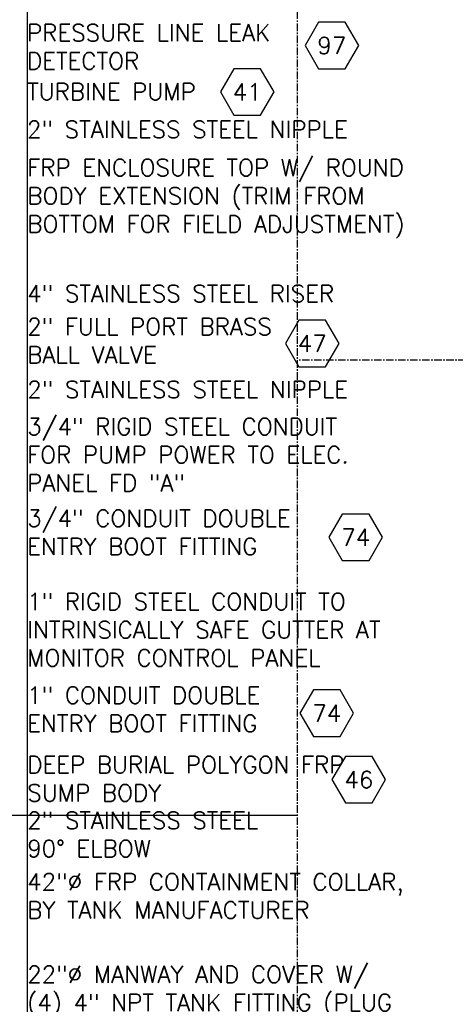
# Model space of a CAD drawing. Extents: x -750 to 90, y 3202 to 3394.
# Tile 15 of 72: x -637 to -608, y 3285 to 3351. Entities that reach past the tile are written whole.
import ezdxf
from ezdxf.enums import TextEntityAlignment as Align

# ---------------------------------------------------------------- set-up
doc = ezdxf.new("R2010")
doc.units = 0
doc.header["$MEASUREMENT"] = 0
doc.linetypes.add('CENTER1', pattern=[0.6625, 0.5, -0.075, 0.0125, -0.075])
doc.layers.get('0').update_dxf_attribs({"linetype": 'CONTINUOUS'})
doc.layers.add('FREEZE-LINES', color=8, linetype='CONTINUOUS', plot=False)
doc.layers.add('TEXT', color=3, linetype='CONTINUOUS')
doc.styles.add('SIMPLEX', font='simplex')

# ---------------------------------------------------------------- blocks, each defined once
blk = doc.blocks.new('HEX')
at = {"color": 3}
blk.add_lwpolyline([(-0.0577, 0.1), (-0.1155, 0), (-0.0577, -0.1), (0.0577, -0.1), (0.1155, 0), (0.0577, 0.1)], close=True, dxfattribs=at)
at = {"color": 3, "style": 'SIMPLEX'}
blk.add_attdef('D#', text='', height=0.08, dxfattribs=at).set_placement((0, 0), align=Align.MIDDLE)

msp = doc.modelspace()

# ---------------------------------------------------------------- linework, layer by layer
at = {"layer": 'FREEZE-LINES', "color": 8, "linetype": 'Continuous'}
for p, q in [((-636.08631, 3393.81703), (-636.08631, 3253.50724)), ((-750.08631, 3297.88731), (-618.08631, 3297.88731))]:
    msp.add_line(p, q, dxfattribs=at)
at = {"layer": 'FREEZE-LINES', "color": 8, "linetype": 'CENTER1'}
for p, q in [((-618.08631, 3202.03541), (-618.08631, 3393.81703)), ((-486.08631, 3328.13499), (-618.08631, 3328.13499))]:
    msp.add_line(p, q, dxfattribs=at)

# ---------------------------------------------------------------- block references
at = {"layer": 'TEXT'}
ref = msp.add_blockref('HEX', (-615.79944, 3349.0708), dxfattribs=dict(at, xscale=15.46987781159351, yscale=15.46987781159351, zscale=15.46987781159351))
ref.add_attrib('D#', '97', dxfattribs={"layer": '0', "height": 1.125, "style": 'SIMPLEX'}).set_placement((-615.79944, 3349.0708), align=Align.MIDDLE)
ref = msp.add_blockref('HEX', (-621.43673, 3345.98267), dxfattribs=dict(at, xscale=15.46987781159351, yscale=15.46987781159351, zscale=15.46987781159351))
ref.add_attrib('D#', '41', dxfattribs={"layer": '0', "height": 1.125, "style": 'SIMPLEX'}).set_placement((-621.43673, 3345.98267), align=Align.MIDDLE)
ref = msp.add_blockref('HEX', (-617.10962, 3329.25231), dxfattribs=dict(at, xscale=15.46987781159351, yscale=15.46987781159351, zscale=15.46987781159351))
ref.add_attrib('D#', '47', dxfattribs={"layer": '0', "height": 1.125, "style": 'SIMPLEX'}).set_placement((-617.10962, 3329.25231), align=Align.MIDDLE)
ref = msp.add_blockref('HEX', (-614.2121, 3316.36187), dxfattribs=dict(at, xscale=15.46987781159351, yscale=15.46987781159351, zscale=15.46987781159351))
ref.add_attrib('D#', '74', dxfattribs={"layer": '0', "height": 1.125, "style": 'SIMPLEX'}).set_placement((-614.2121, 3316.36187), align=Align.MIDDLE)
ref = msp.add_blockref('HEX', (-616.1386, 3304.66153), dxfattribs=dict(at, xscale=15.46987781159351, yscale=15.46987781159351, zscale=15.46987781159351))
ref.add_attrib('D#', '74', dxfattribs={"layer": '0', "height": 1.125, "style": 'SIMPLEX'}).set_placement((-616.1386, 3304.66153), align=Align.MIDDLE)
ref = msp.add_blockref('HEX', (-614.00399, 3300.24179), dxfattribs=dict(at, xscale=15.46987781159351, yscale=15.46987781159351, zscale=15.46987781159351))
ref.add_attrib('D#', '46', dxfattribs={"layer": '0', "height": 1.125, "style": 'SIMPLEX'}).set_placement((-614.00399, 3300.24179), align=Align.MIDDLE)

# ---------------------------------------------------------------- texts
at = {"layer": 'TEXT', "char_height": 1.125, "attachment_point": 1, "style": 'SIMPLEX'}
for s, insert, width in [('PRESSURE LINE LEAK DETECTOR', (-636.09625, 3350.48009), 20.2735), ('TURBINE PUMP', (-636.08631, 3346.56344), 17.4870987), ('\\pt2.16;2" STAINLESS STEEL NIPPLE', (-636.09625, 3344.05056), 30.5061357), ('FRP ENCLOSURE TOP W/ ROUND BODY EXTENSION (TRIM FROM BOTTOM FOR FIELD ADJUSTMENT)', (-636.07638, 3341.51011), 28.8698488), ('4" STAINLESS STEEL RISER', (-636.08631, 3333.13415), 27.8445226), ('\\pt2.16;2" FULL PORT BRASS BALL VALVE', (-636.08631, 3330.93584), 17.8414605), ('2" STAINLESS STEEL NIPPLE', (-636.07638, 3326.75577), 29.6856966), ('\\pt2.16;3/4" RIGID STEEL CONDUIT FOR PUMP POWER TO ELEC. PANEL FD "A"', (-636.08631, 3324.28925), 23.929494), ('\\pt2.16;3/4" CONDUIT DOUBLE ENTRY BOOT FITTING', (-636.08631, 3318.18577), 21.7561667), ('\\pt2.16;1" RIGID STEEL CONDUIT TO INTRINSICALLY SAFE GUTTER AT MONITOR CONTROL PANEL ', (-636.08631, 3312.65088), 26.0831912), ('\\pt2.16;1" CONDUIT DOUBLE ENTRY BOOT FITTING', (-636.08631, 3306.41828), 20.664163), ('DEEP BURIAL POLYGON FRP SUMP BODY', (-636.07638, 3301.79946), 23.3728415), ('2" STAINLESS STEEL 90%%D ELBOW', (-636.08631, 3298.0936), 18.4110261), ('\\pt2.16;42"∅ FRP CONTAINMENT COLLAR,\\PBY TANK MANUFACTURER', (-636.08631, 3294.00961), 23.7516087), ('22"%%C MANWAY AND COVER W/ (4) 4" NPT TANK FITTING (PLUG UNUSED FITTINGS)', (-636.08631, 3287.85486), 26.4128509)]:
    msp.add_mtext(s, dxfattribs=dict(at, insert=insert, width=width))

doc.saveas('drawing.dxf')
